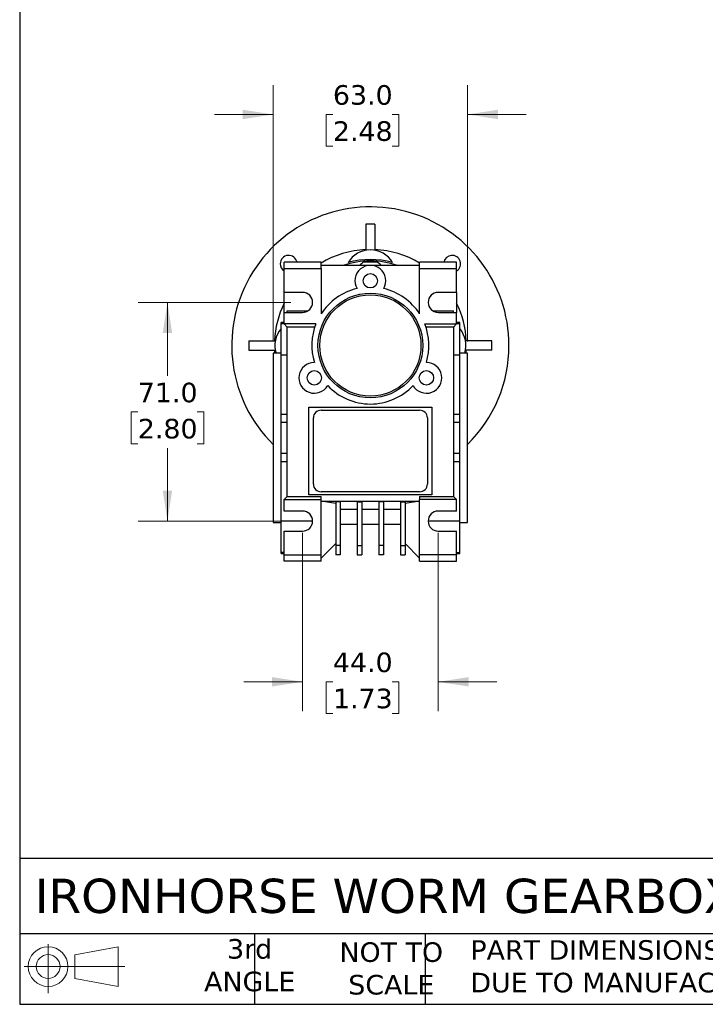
# Model space of a CAD drawing. Header units: millimetres. Extents: x 19 to 819, y 19 to 629.
# Tile 1 of 7: x 19 to 242, y 19 to 339. Entities that reach past the tile are written whole.
import ezdxf

# ---------------------------------------------------------------- set-up
doc = ezdxf.new("R2010")
doc.units = ezdxf.units.MM
doc.header["$LTSCALE"] = 3
doc.linetypes.add('SLD-Solid', pattern=[0])
doc.layers.add('TEXT', color=140, linetype='SLD-Solid', lineweight=25)
doc.styles.add('SLDTEXTSTYLE0', font='VERDANA.TTF')
doc.dimstyles.new('SLDDIMSTYLE1', dxfattribs={"dimtxt": 6.474023, "dimasz": 9.906, "dimexe": 0, "dimexo": 0.0625, "dimgap": 1.618506, "dimtad": 0, "dimtih": 1, "dimtoh": 1, "dimdec": 1, "dimrnd": 1e-09, "dimzin": 4, "dimdsep": 46, "dimtxsty": 'SLDTEXTSTYLE0', "dimsah": 1, "dimcen": 0.09, "dimadec": 0, "dimazin": 1, "dimtfac": 1, "dimtdec": 1, "dimtmove": 0, "dimatfit": 0, "dimfxl": 0, "dimfrac": 2, "dimtolj": 1, "dimtzin": 12, "dimarcsym": 0})
doc.dimstyles.new('SLDDIMSTYLE3', dxfattribs={"dimtxt": 6.474023, "dimasz": 9.906, "dimexe": 0, "dimexo": 0.0625, "dimgap": 1.618506, "dimtad": 0, "dimtih": 1, "dimtoh": 1, "dimdec": 1, "dimrnd": 1e-09, "dimzin": 4, "dimdsep": 46, "dimtxsty": 'SLDTEXTSTYLE0', "dimsah": 1, "dimcen": 0.09, "dimadec": 0, "dimazin": 1, "dimtfac": 1, "dimtdec": 1, "dimtofl": 0, "dimtmove": 0, "dimatfit": 3, "dimfxl": 0, "dimfrac": 2, "dimtolj": 1, "dimtzin": 12, "dimarcsym": 0})

# ---------------------------------------------------------------- blocks, each defined once
blk = doc.blocks.new('Block11')
at = {"color": 7, "linetype": 'SLD-Solid', "lineweight": 18}
for p, q in [((7.77, 15.93), (7.77, 0)), ((16.44, 12.5), (30.53, 15.1)), ((30.53, 15.1), (30.53, 2.19)), ((16.44, 4.79), (16.44, 12.5)), ((0, 8.65), (32.62, 8.65)), ((16.44, 4.79), (30.53, 2.19))]:
    blk.add_line(p, q, dxfattribs=at)
for radius in [6.45, 3.86]:
    blk.add_circle((7.77, 8.65), radius, dxfattribs=at)
blk = doc.blocks.new('Block12')
at = {"color": 7, "linetype": 'Continuous'}
blk.add_blockref('Block11', (0, 0), dxfattribs=at)
blk = doc.blocks.new('_D_20')
at = {"color": 7, "linetype": 'SLD-Solid', "lineweight": 0}
for p, q in [((107.07, 246.92), (57.49, 246.92)), ((67.01, 246.92), (67.01, 223.06)), ((57.39, 211.33), (55.22, 211.33)), ((55.22, 211.33), (55.22, 201.04)), ((76.63, 211.33), (78.8, 211.33)), ((78.8, 211.33), (78.8, 201.04)), ((55.22, 201.04), (57.39, 201.04)), ((67.01, 175.92), (67.01, 199.59)), ((78.8, 201.04), (76.63, 201.04)), ((107.07, 175.92), (57.49, 175.92))]:
    blk.add_line(p, q, dxfattribs=at)
at = {"color": 7, "linetype": 'SLD-Solid', "lineweight": 18}
for points in [[(67.01, 246.92), (65.49, 237.01), (68.54, 237.01)], [(67.01, 175.92), (68.54, 185.83), (65.49, 185.83)]]:
    blk.add_solid(points, dxfattribs=at)
at = {"color": 7, "linetype": 'SLD-Solid', "lineweight": 18, "char_height": 6.35, "attachment_point": 1, "style": 'SLDTEXTSTYLE0'}
for s, insert in [('71.0', (57.39, 220.84)), ('2.80', (57.39, 209.1))]:
    blk.add_mtext(s, dxfattribs=dict(at, insert=insert))
blk = doc.blocks.new('_D_21')
at = {"color": 7, "linetype": 'SLD-Solid', "lineweight": 0}
for p, q in [((101.38, 234.23), (101.38, 317.45)), ((164.38, 234.23), (164.38, 317.45)), ((101.38, 307.92), (82.33, 307.92)), ((120.72, 307.92), (118.55, 307.92)), ((118.55, 307.92), (118.55, 297.63)), ((139.96, 307.92), (142.13, 307.92)), ((142.13, 307.92), (142.13, 297.63)), ((164.38, 307.92), (183.43, 307.92)), ((118.55, 297.63), (120.72, 297.63)), ((142.13, 297.63), (139.96, 297.63))]:
    blk.add_line(p, q, dxfattribs=at)
at = {"color": 7, "linetype": 'SLD-Solid', "lineweight": 18}
for points in [[(101.38, 307.92), (91.47, 309.44), (91.47, 306.4)], [(164.38, 307.92), (174.29, 306.4), (174.29, 309.44)]]:
    blk.add_solid(points, dxfattribs=at)
at = {"color": 7, "linetype": 'SLD-Solid', "lineweight": 18, "char_height": 6.35, "attachment_point": 1, "style": 'SLDTEXTSTYLE0'}
for s, insert in [('63.0', (120.72, 317.44)), ('2.48', (120.72, 305.7))]:
    blk.add_mtext(s, dxfattribs=dict(at, insert=insert))
blk = doc.blocks.new('_D_22')
at = {"color": 7, "linetype": 'SLD-Solid', "lineweight": 0}
for p, q in [((110.88, 172.11), (110.88, 114.21)), ((154.88, 172.11), (154.88, 114.21)), ((110.88, 123.74), (91.83, 123.74)), ((120.72, 123.74), (118.55, 123.74)), ((118.55, 123.74), (118.55, 113.45)), ((139.96, 123.74), (142.13, 123.74)), ((142.13, 123.74), (142.13, 113.45)), ((154.88, 123.74), (173.93, 123.74)), ((118.55, 113.45), (120.72, 113.45)), ((142.13, 113.45), (139.96, 113.45))]:
    blk.add_line(p, q, dxfattribs=at)
at = {"color": 7, "linetype": 'SLD-Solid', "lineweight": 18}
for points in [[(110.88, 123.74), (100.97, 125.26), (100.97, 122.21)], [(154.88, 123.74), (164.79, 122.21), (164.79, 125.26)]]:
    blk.add_solid(points, dxfattribs=at)
at = {"color": 7, "linetype": 'SLD-Solid', "lineweight": 18, "char_height": 6.35, "attachment_point": 1, "style": 'SLDTEXTSTYLE0'}
for s, insert in [('44.0', (120.72, 133.25)), ('1.73', (120.72, 121.51))]:
    blk.add_mtext(s, dxfattribs=dict(at, insert=insert))

msp = doc.modelspace()

# ---------------------------------------------------------------- linework, layer by layer
for p, q in [((131.38, 272.34), (131.38, 263.79)), ((134.38, 272.34), (131.38, 272.34)), ((134.38, 272.34), (134.38, 263.79)), ((104.88, 257.92), (104.88, 259.92)), ((116.88, 259.92), (104.88, 259.92)), ((116.88, 258.92), (116.88, 259.92)), ((116.88, 257.92), (116.88, 258.92)), ((132.88, 258.92), (116.88, 258.92)), ((135.06, 259.92), (130.7, 259.92)), ((148.88, 258.92), (132.88, 258.92)), ((148.88, 258.92), (148.88, 259.92)), ((160.88, 259.92), (148.88, 259.92)), ((148.88, 257.92), (148.88, 258.92)), ((160.88, 257.92), (160.88, 259.92)), ((104.88, 250.17), (104.88, 257.92)), ((104.88, 257.92), (116.88, 257.92)), ((116.88, 257.92), (116.88, 243.17)), ((148.88, 243.17), (148.88, 257.92)), ((148.88, 257.92), (160.88, 257.92)), ((160.88, 250.17), (160.88, 257.92)), ((110.88, 250.17), (104.88, 250.17)), ((104.88, 243.67), (104.88, 250.17)), ((160.88, 250.17), (154.88, 250.17)), ((160.88, 250.17), (160.88, 243.67)), ((104.88, 239.92), (104.88, 243.67)), ((104.88, 243.67), (110.88, 243.67)), ((105.88, 243.67), (105.88, 244.17)), ((105.88, 244.17), (112.61, 244.17)), ((153.15, 244.17), (159.88, 244.17)), ((154.88, 243.67), (160.88, 243.67)), ((159.88, 243.67), (159.88, 244.17)), ((160.88, 239.92), (160.88, 243.67)), ((104.88, 240.42), (103.88, 240.42)), ((103.88, 240.09), (103.88, 240.42)), ((103.88, 240.09), (104.88, 240.09)), ((103.88, 229.83), (103.88, 240.09)), ((115.22, 239.92), (104.88, 239.92)), ((105.88, 238.92), (104.88, 239.92)), ((150.54, 239.92), (160.88, 239.92)), ((160.88, 239.92), (159.88, 238.92)), ((161.88, 240.42), (160.88, 240.42)), ((160.88, 240.09), (161.88, 240.09)), ((161.88, 240.09), (161.88, 240.42)), ((161.88, 229.83), (161.88, 240.09)), ((114.85, 238.92), (105.88, 238.92)), ((105.88, 183.92), (105.88, 238.92)), ((159.88, 238.92), (150.91, 238.92)), ((159.88, 238.92), (159.88, 183.92)), ((93.46, 234.42), (102.01, 234.42)), ((93.46, 234.42), (93.46, 231.42)), ((172.3, 234.42), (163.75, 234.42)), ((172.3, 231.42), (172.3, 234.42)), ((93.46, 231.42), (102.01, 231.42)), ((103.88, 230.42), (101.38, 230.42)), ((101.38, 230.42), (101.38, 175.42)), ((101.74, 231.42), (101.81, 230.42)), ((164.38, 230.42), (161.88, 230.42)), ((172.3, 231.42), (163.75, 231.42)), ((163.96, 230.42), (164.02, 231.42)), ((164.38, 175.42), (164.38, 230.42)), ((105.88, 229.83), (103.88, 229.83)), ((103.88, 210.67), (103.88, 229.83)), ((161.88, 229.83), (159.88, 229.83)), ((161.88, 210.67), (161.88, 229.83)), ((112.88, 184.42), (112.88, 212.92)), ((112.88, 212.92), (152.88, 212.92)), ((116.88, 211.92), (148.88, 211.92)), ((152.88, 212.92), (152.88, 184.42)), ((103.88, 210.67), (105.88, 210.67)), ((103.88, 207.92), (103.88, 210.67)), ((105.88, 207.92), (103.88, 207.92)), ((103.88, 197.92), (103.88, 207.92)), ((114.38, 187.92), (114.38, 209.42)), ((151.38, 209.42), (151.38, 187.92)), ((159.88, 210.67), (161.88, 210.67)), ((161.88, 207.92), (159.88, 207.92)), ((161.88, 207.92), (161.88, 210.67)), ((161.88, 197.92), (161.88, 207.92)), ((103.88, 197.92), (105.88, 197.92)), ((103.88, 195.17), (103.88, 197.92)), ((105.88, 195.17), (103.88, 195.17)), ((103.88, 176.01), (103.88, 195.17)), ((159.88, 197.92), (161.88, 197.92)), ((161.88, 195.17), (159.88, 195.17)), ((161.88, 195.17), (161.88, 197.92)), ((161.88, 176.01), (161.88, 195.17)), ((148.88, 185.42), (116.88, 185.42)), ((104.88, 182.92), (105.88, 183.92)), ((104.88, 182.92), (116.88, 182.92)), ((104.88, 179.17), (104.88, 182.92)), ((105.88, 183.92), (116.88, 183.92)), ((152.88, 184.42), (112.88, 184.42)), ((116.88, 182.92), (116.88, 183.92)), ((116.88, 164.92), (116.88, 182.92)), ((116.88, 182.42), (148.88, 182.42)), ((121.63, 181.58), (116.88, 182.42)), ((148.88, 182.42), (144.13, 181.58)), ((148.88, 183.92), (159.88, 183.92)), ((148.88, 183.92), (148.88, 182.92)), ((160.88, 182.92), (148.88, 182.92)), ((148.88, 164.92), (148.88, 182.92)), ((159.88, 183.92), (160.88, 182.92)), ((160.88, 179.17), (160.88, 182.92)), ((110.88, 179.17), (104.88, 179.17)), ((123.13, 182.14), (121.63, 182.14)), ((121.63, 182.14), (121.63, 168.03)), ((123.13, 182.14), (123.13, 168.03)), ((128.63, 179.65), (123.13, 179.65)), ((128.63, 182.14), (130.13, 182.14)), ((128.63, 182.14), (128.63, 168.03)), ((130.13, 182.14), (130.13, 168.03)), ((135.63, 179.65), (130.13, 179.65)), ((137.13, 182.14), (135.63, 182.14)), ((135.63, 182.14), (135.63, 168.03)), ((137.13, 182.14), (137.13, 168.03)), ((142.63, 179.65), (137.13, 179.65)), ((142.63, 182.14), (144.13, 182.14)), ((142.63, 182.14), (142.63, 168.03)), ((144.13, 182.14), (144.13, 168.03)), ((160.88, 179.17), (154.88, 179.17)), ((103.88, 176.01), (114.13, 176.01)), ((103.88, 165.76), (103.88, 176.01)), ((151.63, 176.01), (161.88, 176.01)), ((161.88, 165.76), (161.88, 176.01)), ((101.38, 175.42), (103.88, 175.42)), ((104.88, 164.92), (104.88, 172.67)), ((104.88, 172.67), (110.88, 172.67)), ((123.13, 174.92), (128.63, 174.92)), ((130.13, 174.92), (135.63, 174.92)), ((137.13, 174.92), (142.63, 174.92)), ((154.88, 172.67), (160.88, 172.67)), ((160.88, 164.92), (160.88, 172.67)), ((161.88, 175.42), (164.38, 175.42)), ((116.88, 163.92), (121.63, 168.67)), ((121.63, 168.03), (121.63, 164.92)), ((123.13, 168.03), (121.63, 168.03)), ((123.13, 168.03), (123.13, 164.92)), ((128.63, 168.03), (130.13, 168.03)), ((128.63, 168.03), (128.63, 164.92)), ((130.13, 168.03), (130.13, 164.92)), ((137.13, 168.03), (135.63, 168.03)), ((135.63, 168.03), (135.63, 164.92)), ((137.13, 168.03), (137.13, 164.92)), ((142.63, 168.03), (144.13, 168.03)), ((142.63, 168.03), (142.63, 164.92)), ((144.13, 168.67), (148.88, 163.92)), ((144.13, 168.03), (144.13, 164.92)), ((104.88, 165.76), (103.88, 165.76)), ((103.88, 165.42), (103.88, 165.76)), ((103.88, 165.42), (104.88, 165.42)), ((104.88, 162.92), (104.88, 164.92)), ((104.88, 164.92), (116.88, 164.92)), ((116.88, 163.92), (116.88, 164.92)), ((116.88, 162.92), (116.88, 163.92)), ((123.13, 164.92), (121.63, 164.92)), ((128.63, 164.92), (130.13, 164.92)), ((137.13, 164.92), (135.63, 164.92)), ((142.63, 164.92), (144.13, 164.92)), ((160.88, 164.92), (148.88, 164.92)), ((148.88, 163.92), (148.88, 164.92)), ((148.88, 162.92), (148.88, 163.92)), ((160.88, 165.76), (161.88, 165.76)), ((160.88, 165.42), (161.88, 165.42)), ((160.88, 162.92), (160.88, 164.92)), ((161.88, 165.42), (161.88, 165.76)), ((116.88, 162.92), (104.88, 162.92)), ((148.88, 162.92), (160.88, 162.92))]:
    msp.add_line(p, q)
for centre, radius in [((132.88, 253.92), 2.33), ((132.88, 232.92), 17), ((132.88, 232.92), 16.43), ((114.69, 222.42), 2.33), ((151.07, 222.42), 2.33)]:
    msp.add_circle(centre, radius)
for centre, radius, start, end in [((132.88, 232.92), 45, 0, 225.573), ((106.36, 259.44), 2.75, 10.1262, 180), ((132.88, 232.92), 31.18, 92.7578, 120.8788), ((132.88, 255.42), 8.5, 31.6205, 148.3795), ((132.88, 232.92), 31.18, 59.1212, 87.2422), ((159.4, 259.44), 2.75, 302.6464, 169.8738), ((106.36, 259.44), 2.75, 180, 237.3536), ((132.88, 232.92), 27.45, 90, 108.6751), ((132.88, 232.92), 27.91, 74.97, 105.03), ((132.88, 253.92), 5, 330, 210), ((132.88, 255.42), 5, 115.8419, 135.573), ((132.88, 232.92), 27.45, 71.3249, 90), ((132.88, 255.42), 5, 44.427, 64.1581), ((110.88, 246.92), 3.25, 270, 90), ((132.88, 232.92), 19, 103.1736, 147.3631), ((132.88, 232.92), 19, 32.6369, 76.8264), ((154.88, 246.92), 3.25, 90, 270), ((132.88, 232.92), 31.18, 153.9149, 177.2422), ((132.88, 232.92), 31.18, 2.7578, 26.0851), ((132.88, 232.92), 19, 158.3817, 196.8264), ((132.88, 232.92), 19, 343.1736, 21.6183), ((110.38, 232.92), 8.5, 139.8808, 197.1046), ((155.38, 232.92), 8.5, 342.8954, 40.1192), ((132.88, 232.92), 45, 314.427, 0), ((114.69, 222.42), 5, 90, 330), ((151.07, 222.42), 5, 210, 90), ((132.88, 232.92), 19, 223.1736, 316.8264), ((116.88, 209.42), 2.5, 90, 180), ((148.88, 209.42), 2.5, 0, 90), ((116.88, 187.92), 2.5, 180, 270), ((148.88, 187.92), 2.5, 270, 0), ((110.88, 175.92), 3.25, 270, 90), ((154.88, 175.92), 3.25, 90, 270)]:
    msp.add_arc(centre, radius, start, end)
at = {"layer": 'TEXT'}
for p, q in [((19.05, 628.65), (19.05, 19.05)), ((819.15, 66.38), (19.05, 66.38)), ((819.15, 41.91), (19.05, 41.91)), ((95.25, 41.91), (95.25, 19.05)), ((150.63, 41.91), (150.63, 19.05)), ((19.05, 19.05), (819.15, 19.05))]:
    msp.add_line(p, q, dxfattribs=at)

# ---------------------------------------------------------------- block references
msp.add_blockref('Block12', (20.51, 22.66), dxfattribs=at)

# ---------------------------------------------------------------- texts
at = {"layer": 'TEXT', "style": 'SLDTEXTSTYLE0'}
for s, insert, char_height, attachment_point in [('IRONHORSE WORM GEARBOX: IEC-63B14 , 30:1', (23.9, 59.82), 11.1125, 1), ('3rd^JANGLE', (93.7, 40.23), 6.35, 2), ('NOT TO^JSCALE', (139.67, 39.17), 6.35, 2), ("PART DIMENSIONS MAY DIFFER SLIGHTLY ^JDUE TO MANUFACTURER'S VARIANCES", (165.36, 39.87), 6.35, 1)]:
    msp.add_mtext(s, dxfattribs=dict(at, insert=insert, char_height=char_height, attachment_point=attachment_point))

# ---------------------------------------------------------------- dimensions: what is measured, and where the dimension line sits
at = {"color": 7, "linetype": 'SLD-Solid', "lineweight": 18}
for base, p1, p2, picture, middle in [((164.38, 307.92), (101.38, 230.42), (164.38, 230.42), '_D_21', (130.34, 307.92)), ((154.88, 123.74), (110.88, 175.92), (154.88, 175.92), '_D_22', (130.34, 123.74))]:
    dim = msp.add_linear_dim(base=base, p1=p1, p2=p2, dimstyle='SLDDIMSTYLE1', dxfattribs=at)
    dim.commit()
    dim.dimension.update_dxf_attribs({"geometry": picture, "text_midpoint": middle, "dimtype": 160})
dim = msp.add_linear_dim(base=(67.01, 246.92), p1=(110.88, 175.92), p2=(110.88, 246.92), angle=90, dimstyle='SLDDIMSTYLE3', dxfattribs=at)
dim.commit()
dim.dimension.update_dxf_attribs({"geometry": '_D_20', "text_midpoint": (67.01, 211.33), "dimtype": 160})

doc.saveas('drawing.dxf')
